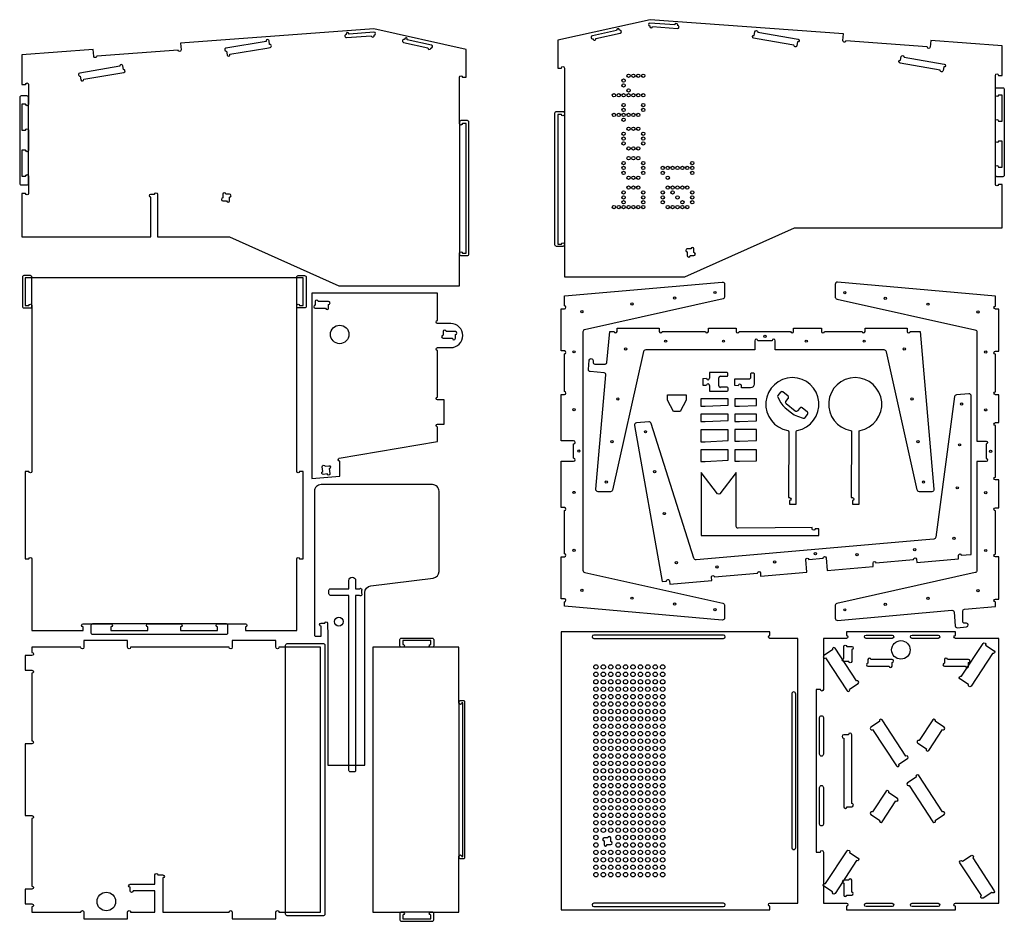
# Model space of a CAD drawing. Extents: x 218 to 2429, y 1535 to 3561.
import ezdxf

# ---------------------------------------------------------------- set-up
doc = ezdxf.new("R2010")
doc.units = 0
for name, color, linetype in [('TOP-CUT-INSIDE_18MM', 1, 'CONTINUOUS'), ('TOP-CUT-OUTSIDE_18MM', 220, 'CONTINUOUS'), ('TOP-HOLE-6MM-DIAM_14MM', 220, 'CONTINUOUS'), ('TOP-POCKET-INSIDE_09MM', 60, 'CONTINUOUS')]:
    doc.layers.add(name, color=color, linetype=linetype)

msp = doc.modelspace()

# ---------------------------------------------------------------- linework, layer by layer
at = {"layer": 'TOP-CUT-INSIDE_18MM'}
for points in [[(1504, 3524.3, 1.028055), (1505.5, 3517.8), (1505.7, 3517, 1), (1512.2, 3518.4), (1566.7, 3530.5, 1), (1565.2, 3537), (1565.1, 3537.8, 1), (1558.5, 3536.4)], [(1633.4, 3553.3, 1), (1632.9, 3546.7), (1632.8, 3545.8, 1), (1639.5, 3545.4), (1695.1, 3541.2, 1), (1695.6, 3547.9), (1695.7, 3548.7, 1), (1689.1, 3549.2)], [(1013.4, 3532.7), (957.7, 3528.6, 1), (951, 3528.1), (951.1, 3527.3, 1), (951.6, 3520.6), (1007.3, 3524.8, 1), (1013.9, 3525.3), (1013.8, 3526.1, 1)], [(1142.6, 3503.7), (1088.2, 3515.8, 1), (1081.7, 3517.2), (1081.5, 3516.4, 1), (1080, 3509.9), (1134.5, 3497.8, 1), (1141, 3496.4), (1141.2, 3497.2, 1)], [(1964.9, 3510.7), (1963.5, 3502.5, -1), (1957, 3503.6), (1874, 3517.8), (1866.6, 3519, -1), (1867.7, 3525.6), (1869.1, 3533.8, -1), (1875.7, 3532.7), (1966.1, 3517.3, -1)], [(780.2, 3498.4, 1), (779.1, 3505), (777.7, 3513.2, 1), (771.1, 3512.1), (680.8, 3496.7, 1), (681.9, 3490.1), (683.3, 3481.9, 1), (689.9, 3483), (772.8, 3497.2)], [(2293.5, 3454.6), (2292.1, 3446.4, -1), (2285.5, 3447.5), (2195.2, 3463, -1), (2196.3, 3469.5), (2197.7, 3477.8, -1), (2204.3, 3476.6), (2294.6, 3461.2, -1)], [(450.6, 3449), (449.2, 3457.2, 1), (442.7, 3456.1), (352.3, 3440.6, 1), (353.4, 3434.1), (354.8, 3425.9, 1), (361.4, 3427), (451.7, 3442.4, 1)], [(689, 3168.8), (680.7, 3168.8, 1), (674, 3168.8), (674, 3160.5, 1), (674, 3153.8), (682.4, 3153.8, 1), (689, 3153.8), (689, 3162.1, 1)], [(1732.1, 3037.6), (1732.1, 3045.9, 1), (1725.4, 3045.9), (1717.1, 3045.9, 1), (1717.1, 3039.3), (1717.1, 3030.9, 1), (1723.7, 3030.9), (1732.1, 3030.9, 1)], [(881.4, 2919.4, 1), (881.4, 2912.7), (904.7, 2912.7, 1), (911.4, 2912.7), (911.4, 2921.1, 1), (911.4, 2927.7), (888.1, 2927.7, 1), (881.4, 2927.7)], [(1168.8, 2860), (1168.8, 2851.7, 1), (1168.8, 2845), (1189.6, 2845, 1), (1196.3, 2845), (1196.3, 2853.3, 1), (1196.3, 2860), (1175.5, 2860, 1)], [(1939.5, 2698, -0.414214), (1939, 2703.3), (1944.1, 2709.6, 0.414214), (1943.6, 2714.9), (1932, 2724.4, 0.414214), (1926.7, 2723.8), (1920.8, 2716.6, 0.311979), (1920.5, 2712.4), (1927.4, 2700.4, 0.090535), (1937.1, 2689), (1951.5, 2677.3, 0.090535), (1964.6, 2670.1), (1977.7, 2665.7, 0.311979), (1981.8, 2666.8), (1987.6, 2674.1, 0.414214), (1987.1, 2679.3), (1975.5, 2688.8, 0.414214), (1970.3, 2688.3), (1965.1, 2682, -0.414214), (1959.8, 2681.4)], [(908.1, 2540.4), (899.8, 2539, -1), (898.7, 2545.6), (896.9, 2556.3, -1), (903.5, 2557.4), (911.7, 2558.8, -1), (912.8, 2552.2), (914.6, 2541.5, -1)], [(1798.6, 2178.4), (1507, 2178.4, 1), (1507, 2170.9), (1798.6, 2170.9, 1)], [(2119, 2178.4), (2177.3, 2178.4, -1), (2177.3, 2170.9), (2119, 2170.9, -1)], [(2222.3, 2178.4), (2280.7, 2178.4, -1), (2280.7, 2170.9), (2222.3, 2170.9, -1)], [(2068.8, 2125.9), (2068.8, 2152.5, -1), (2075.5, 2152.5), (2086.6, 2152.5, -1), (2086.6, 2145.9), (2086.6, 2119.2, -1), (2079.9, 2119.2), (2068.8, 2119.2, -1)], [(2123.2, 2115, 1), (2123.2, 2108.4), (2170.7, 2108.4, 1), (2177.3, 2108.4), (2177.3, 2116.7, 1), (2177.3, 2123.4), (2129.8, 2123.4, 1), (2123.2, 2123.4)], [(2349.2, 2116.7, 1), (2349.2, 2123.4), (2301.7, 2123.4, 1), (2295, 2123.4), (2295, 2115, 1), (2295, 2108.4), (2342.5, 2108.4, 1), (2349.2, 2108.4)], [(2014.5, 1910.6), (2014.5, 1992.8, -1), (2023.2, 1992.8), (2023.2, 1910.6, -1)], [(2079.1, 1954.2), (2068.8, 1954.2, 1), (2068.8, 1946.7), (2068.8, 1792.5, 1), (2076.3, 1792.5), (2086.6, 1792.5, 1), (2086.6, 1800), (2086.6, 1954.2, 1)], [(2014.5, 1753.8), (2014.5, 1836, -1), (2023.2, 1836), (2023.2, 1753.8, -1)], [(1537, 1707.6), (1545.3, 1707.6, 1), (1545.3, 1714.3), (1545.3, 1722.6, 1), (1538.7, 1722.6), (1530.3, 1722.6, 1), (1530.3, 1716), (1530.3, 1707.6, 1)], [(2068.8, 1620.9), (2068.8, 1594.2, 1), (2075.5, 1594.2), (2086.6, 1594.2, 1), (2086.6, 1600.9), (2086.6, 1627.6, 1), (2079.9, 1627.6), (2068.8, 1627.6, 1)], [(1798.6, 1575.9), (1507, 1575.9, 1), (1507, 1568.4), (1798.6, 1568.4, 1)], [(2119, 1575.9), (2177.3, 1575.9, -1), (2177.3, 1568.4), (2119, 1568.4, -1)], [(2222.3, 1575.9), (2280.7, 1575.9, -1), (2280.7, 1568.4), (2222.3, 1568.4, -1)]]:
    msp.add_lwpolyline(points, format="xyb", close=True, dxfattribs=at)
for centre, radius in [((1585.3, 3435), 3.75), ((1596.3, 3435), 3.75), ((1607.3, 3435), 3.75), ((1618.3, 3435), 3.75), ((1574.3, 3424), 3.75), ((1574.3, 3413), 3.75), ((1552.3, 3391), 3.75), ((1563.3, 3391), 3.75), ((1574.3, 3391), 3.75), ((1585.3, 3402), 3.75), ((1585.3, 3391), 3.75), ((1596.3, 3391), 3.75), ((1607.3, 3391), 3.75), ((1618.3, 3391), 3.75), ((1574.3, 3369), 3.75), ((1618.3, 3369), 3.75), ((1552.3, 3347), 3.75), ((1563.3, 3347), 3.75), ((1574.3, 3358), 3.75), ((1574.3, 3347), 3.75), ((1585.3, 3347), 3.75), ((1596.3, 3347), 3.75), ((1607.3, 3347), 3.75), ((1618.3, 3358), 3.75), ((1574.3, 3336), 3.75), ((1585.3, 3315.7), 3.75), ((1596.3, 3315.7), 3.75), ((1607.3, 3315.7), 3.75), ((1574.3, 3304.7), 3.75), ((1574.3, 3293.7), 3.75), ((1618.3, 3304.7), 3.75), ((1618.3, 3293.7), 3.75), ((1574.3, 3282.7), 3.75), ((1585.3, 3271.7), 3.75), ((1596.3, 3271.7), 3.75), ((1607.3, 3271.7), 3.75), ((1618.3, 3282.7), 3.75), ((1585.3, 3249.7), 3.75), ((1596.3, 3249.7), 3.75), ((1607.3, 3249.7), 3.75), ((1574.3, 3238.7), 3.75), ((1574.3, 3227.7), 3.75), ((1618.3, 3238.7), 3.75), ((1618.3, 3227.7), 3.75), ((1662.3, 3227.7), 3.75), ((1673.3, 3227.7), 3.75), ((1684.3, 3227.7), 3.75), ((1695.3, 3227.7), 3.75), ((1706.3, 3227.7), 3.75), ((1717.3, 3227.7), 3.75), ((1728.3, 3238.7), 3.75), ((1728.3, 3227.7), 3.75), ((1574.3, 3216.7), 3.75), ((1585.3, 3205.7), 3.75), ((1596.3, 3205.7), 3.75), ((1607.3, 3205.7), 3.75), ((1618.3, 3216.7), 3.75), ((1662.3, 3216.7), 3.75), ((1673.3, 3205.7), 3.75), ((1728.3, 3216.7), 3.75), ((1585.3, 3183.7), 3.75), ((1596.3, 3183.7), 3.75), ((1607.3, 3183.7), 3.75), ((1673.3, 3183.7), 3.75), ((1684.3, 3183.7), 3.75), ((1695.3, 3183.7), 3.75), ((1706.3, 3183.7), 3.75), ((1717.3, 3183.7), 3.75), ((1574.3, 3172.7), 3.75), ((1574.3, 3161.7), 3.75), ((1618.3, 3172.7), 3.75), ((1618.3, 3161.7), 3.75), ((1662.3, 3172.7), 3.75), ((1662.3, 3161.7), 3.75), ((1684.3, 3172.7), 3.75), ((1695.3, 3161.7), 3.75), ((1728.3, 3172.7), 3.75), ((1728.3, 3161.7), 3.75), ((1552.3, 3139.7), 3.75), ((1563.3, 3139.7), 3.75), ((1574.3, 3150.7), 3.75), ((1574.3, 3139.7), 3.75), ((1585.3, 3139.7), 3.75), ((1596.3, 3139.7), 3.75), ((1607.3, 3139.7), 3.75), ((1618.3, 3150.7), 3.75), ((1618.3, 3139.7), 3.75), ((1662.3, 3150.7), 3.75), ((1673.3, 3139.7), 3.75), ((1684.3, 3139.7), 3.75), ((1695.3, 3139.7), 3.75), ((1706.3, 3150.7), 3.75), ((1706.3, 3139.7), 3.75), ((1717.3, 3139.7), 3.75), ((1728.3, 3150.7), 3.75), ((936.4, 2853.7), 20.8), ((934.5, 2208.5), 10), ((2197.1, 2145), 20.8), ((412.2, 1579.7), 20.8)]:
    msp.add_circle(centre, radius, dxfattribs=at)
at = {"layer": 'TOP-CUT-OUTSIDE_18MM'}
for p, q in [((1806.6, 2768.2), (1767.2, 2768.2)), ((1767.2, 2768.2), (1767.2, 2755.5)), ((1808.3, 2761.5), (1808.3, 2766.5)), ((1752.2, 2754.9), (1760.5, 2755.3)), ((1752.2, 2754.9), (1752.2, 2739.9)), ((1788, 2738.6), (1788, 2756.1)), ((1791.7, 2759.9), (1806.6, 2759.9)), ((1752.2, 2739.9), (1760.5, 2739.5)), ((1767.2, 2739.3), (1767.2, 2726.5)), ((1767.2, 2726.5), (1807.2, 2726.5)), ((1807.2, 2734.9), (1791.7, 2734.9)), ((1808.8, 2728.2), (1808.8, 2733.2))]:
    msp.add_line(p, q, dxfattribs=at)
for points in [[(1205.4, 3036, -1), (1212.1, 3036), (1220.4, 3036), (1220.4, 3327.5), (1212.1, 3327.5, -1), (1205.4, 3327.5), (1205.4, 3431.6, -1), (1212.1, 3431.6), (1220.4, 3431.6), (1220.4, 3494.1), (1012.8, 3540.2), (578.9, 3508.1), (580, 3493.1, -1), (573.3, 3492.6), (390.6, 3479.1, -1), (383.9, 3478.6), (382.8, 3493.6), (222.5, 3481.7), (222.5, 3415.3), (230.8, 3415.3, -1), (237.5, 3415.3), (237.5, 3370.9, -1), (230.8, 3370.9), (222.5, 3370.9), (222.5, 3312.6), (230.8, 3312.6, -1), (237.5, 3312.6), (237.5, 3267.6, -1), (230.8, 3267.6), (222.5, 3267.6), (222.5, 3209.3), (230.8, 3209.3, -1), (237.5, 3209.3), (237.5, 3170.4, -1), (230.8, 3170.4), (222.5, 3170.4), (222.5, 3073), (512.4, 3073), (512.4, 3162.1, -1), (512.4, 3168.8), (520.7, 3168.8, -1), (527.4, 3168.8), (527.4, 3073), (689, 3073), (934.6, 2962.7), (1205.4, 2962.7)], [(1957.8, 3093.4), (2424.5, 3093.4), (2424.5, 3190.8), (2416.2, 3190.8, -1), (2409.5, 3190.8), (2409.5, 3229.8, -1), (2416.2, 3229.8), (2424.5, 3229.8), (2424.5, 3288.1), (2416.2, 3288.1, -1), (2409.5, 3288.1), (2409.5, 3333.1, -1), (2416.2, 3333.1), (2424.5, 3333.1), (2424.5, 3391.4), (2416.2, 3391.4, -1), (2409.5, 3391.4), (2409.5, 3435.8, -1), (2416.2, 3435.8), (2424.5, 3435.8), (2424.5, 3502.3), (2264.1, 3514.2), (2263, 3499.2, -1), (2256.4, 3499.7), (2073.5, 3513.2, -1), (2066.9, 3513.7), (2068, 3528.7), (1633.9, 3560.8), (1426.2, 3514.7), (1426.2, 3452.2), (1434.5, 3452.2, -1), (1441.2, 3452.2), (1441.2, 3348, -1), (1434.5, 3348), (1426.2, 3348), (1426.2, 3056.4), (1434.5, 3056.4, -1), (1441.2, 3056.4), (1441.2, 2983.1), (1712.1, 2983.1)], [(839.8, 2918.4, -1), (846.4, 2918.4), (854.7, 2918.4), (854.7, 2980.9), (230, 2980.9), (230, 2918.4), (238.3, 2918.4, -1), (245, 2918.4), (245, 2545.8, -1), (238.3, 2545.8), (230, 2545.8), (230, 2349.2), (238.3, 2349.2, -1), (245, 2349.2), (245, 2188.4), (359.9, 2188.4), (359.9, 2196.8, -1), (359.9, 2203.4), (422.4, 2203.4, -1), (422.4, 2196.8), (422.4, 2188.4), (505.7, 2188.4), (505.7, 2196.8, -1), (505.7, 2203.4), (579, 2203.4, -1), (579, 2196.8), (579, 2188.4), (662.3, 2188.4), (662.3, 2196.8, -1), (662.3, 2203.4), (724.8, 2203.4, -1), (724.8, 2196.8), (724.8, 2188.4), (839.8, 2188.4), (839.8, 2349.2, -1), (846.4, 2349.2), (854.7, 2349.2), (854.7, 2545.8), (846.4, 2545.8, -1), (839.8, 2545.8)], [(1441.2, 2253, 1), (1441.2, 2259.7), (1433.7, 2259.7), (1433.7, 2354.4), (1441.2, 2354.4, 1), (1441.2, 2361.1), (1441.2, 2458, 1), (1441.2, 2464.7), (1433.7, 2464.7), (1433.7, 2568.9), (1462, 2568.9, 1), (1462, 2575.5), (1462, 2607.9, 1), (1462, 2614.6), (1433.7, 2614.6), (1433.7, 2718.8), (1441.2, 2718.8, 1), (1441.2, 2725.4), (1441.2, 2809.9, 1), (1441.2, 2816.5), (1433.7, 2816.5), (1433.7, 2911.3), (1441.2, 2911.3, 1), (1441.2, 2918), (1441.2, 2940.5), (1795.8, 2971.5, -0.440033), (1801.2, 2966.5), (1801.2, 2938.8, -0.334821), (1797.6, 2934), (1486.5, 2864.4, 0.334821), (1482.9, 2859.6), (1482.9, 2323.9, 0.367602), (1487.1, 2319), (1797, 2249.6, -0.367602), (1801.2, 2244.7), (1801.2, 2216.9, -0.440033), (1795.8, 2212), (1441.2, 2243)], [(2388.7, 2575, -1), (2388.7, 2568.3), (2367.8, 2568.3), (2367.8, 2323.3, -0.334821), (2364.2, 2318.5), (2053.1, 2248.9, 0.334821), (2049.5, 2244.1), (2049.5, 2216.4, 0.440033), (2055, 2211.4), (2311.9, 2233.9, -0.414214), (2316.5, 2230.1), (2319.2, 2198.7, 0.414214), (2323.7, 2194.9), (2344.8, 2196.7, 0.957255), (2344.5, 2205), (2340.3, 2205, -0.414214), (2336.2, 2209.2), (2336.2, 2232.2, -0.388857), (2340, 2236.4), (2409.5, 2242.5), (2409.5, 2252.5, -1), (2409.5, 2259.1), (2417, 2259.1), (2417, 2353.9), (2409.5, 2353.9, -1), (2409.5, 2360.5), (2409.5, 2457.5, -1), (2409.5, 2464.2), (2417, 2464.2), (2417, 2526.7), (2409.5, 2526.7, -1), (2409.5, 2533.3), (2409.5, 2649, -1), (2409.5, 2655.7), (2417, 2655.7), (2417, 2718.2), (2409.5, 2718.2, -1), (2409.5, 2724.9), (2409.5, 2809.3, -1), (2409.5, 2816), (2417, 2816), (2417, 2910.7), (2409.5, 2910.7, -1), (2409.5, 2917.4), (2409.5, 2939.9), (2055, 2971, 0.440033), (2049.5, 2966), (2049.5, 2938.2, 0.367602), (2053.7, 2933.3), (2363.6, 2864, -0.367602), (2367.8, 2859), (2367.8, 2614), (2388.7, 2614, -1), (2388.7, 2607.4)], [(1156.3, 2878.3, -1), (1156.3, 2884.9), (1156.3, 2946.1), (873.9, 2946.1), (873.9, 2530.4), (936.4, 2535), (936.4, 2569, -0.843823), (935.3, 2575.5), (1156.3, 2613.2), (1156.3, 2645.6, -1), (1156.3, 2652.3), (1171.3, 2652.3), (1171.3, 2706.5), (1156.3, 2706.5, -1), (1156.3, 2713.1), (1156.3, 2817.5, -1), (1156.3, 2824.1), (1185.9, 2824.1, 1), (1185.9, 2878.3)], [(1914.6, 2839.6, 1), (1907.9, 2839.6), (1875.5, 2839.6, 1), (1868.8, 2839.6), (1868.8, 2818.8), (1623.8, 2818.8, 0.334821), (1619, 2815.1), (1549.5, 2504.1, -0.334821), (1544.6, 2500.4), (1516.9, 2500.4, -0.440033), (1511.9, 2505.9), (1534.4, 2762.9, 0.414214), (1530.6, 2767.4), (1499.2, 2770.1, -0.414214), (1495.4, 2774.6), (1497.2, 2795.7, -0.957255), (1505.5, 2795.4), (1505.5, 2791.3, 0.414214), (1509.7, 2787.1), (1532.7, 2787.1, 0.388857), (1536.9, 2790.9), (1543, 2860.4), (1553, 2860.4, 1), (1559.6, 2860.4), (1559.6, 2867.9), (1654.4, 2867.9), (1654.4, 2860.4, 1), (1661, 2860.4), (1758, 2860.4, 1), (1764.7, 2860.4), (1764.7, 2867.9), (1827.2, 2867.9), (1827.2, 2860.4, 1), (1833.8, 2860.4), (1949.5, 2860.4, 1), (1956.2, 2860.4), (1956.2, 2867.9), (2018.7, 2867.9), (2018.7, 2860.4, 1), (2025.4, 2860.4), (2109.8, 2860.4, 1), (2116.5, 2860.4), (2116.5, 2867.9), (2211.2, 2867.9), (2211.2, 2860.4, 1), (2217.9, 2860.4), (2240.4, 2860.4), (2271.5, 2505.9, -0.440033), (2266.5, 2500.4), (2238.7, 2500.4, -0.367602), (2233.8, 2504.6), (2164.5, 2814.6, 0.367602), (2159.5, 2818.8), (1914.6, 2818.8)], [(1859.2, 2733.8), (1839.2, 2733.8), (1839.2, 2738.2, 0.972608), (1831.7, 2738.4), (1824.2, 2738.8), (1824.2, 2754), (1856.3, 2754, 0.414214), (1860, 2757.7), (1860, 2765.4, -0.414214), (1861.7, 2767.1), (1865.9, 2767.1, -0.414214), (1867.5, 2765.4), (1867.5, 2742.1, -0.414214)], [(1947.1, 2487.1, -1), (1947.1, 2480.4), (1947.1, 2472.1), (1962.1, 2472.1), (1962.1, 2635.3, -0.360453), (1964.4, 2638.1, 11.131933), (1943.1, 2638, -0.3667), (1945.5, 2635.1), (1944.6, 2487.1)], [(2088.1, 2487.1, -1), (2088.1, 2480.4), (2088.1, 2472.1), (2103.1, 2472.1), (2103.1, 2635.3, -0.360453), (2105.4, 2638.1, 11.131933), (2084.1, 2638, -0.3667), (2086.5, 2635.1), (2085.6, 2487.1)], [(1670.5, 2299.5, -1), (1677.2, 2300.1), (1677.8, 2292.6), (1772.2, 2300.9), (1771.5, 2308.4, -1), (1778.2, 2308.9), (1874.8, 2317.4, -1), (1881.4, 2318), (1882.1, 2310.5), (1985.8, 2319.6), (1983.4, 2347.8, -1), (1990, 2348.4), (2022.3, 2351.2, -1), (2028.9, 2351.8), (2031.4, 2323.6), (2135.1, 2332.7), (2134.5, 2340.1, -1), (2141.1, 2340.7), (2225.3, 2348.1, -1), (2231.9, 2348.7), (2232.6, 2341.2), (2326.9, 2349.5), (2326.3, 2356.9, -1), (2332.9, 2357.5), (2355.3, 2359.5), (2355.3, 2715.4, 0.440033), (2349.9, 2720.4), (2322.3, 2717.9, 0.334821), (2317.8, 2713.9), (2275.6, 2398, -0.334821), (2271.1, 2393.9), (2243.9, 2391.5), (1797.8, 2352.5), (1737.5, 2347.2, -0.367602), (1732.2, 2350.9), (1636.1, 2653.6, 0.367602), (1630.8, 2657.4), (1603.2, 2655, 0.440033), (1598.7, 2649.1), (1660.6, 2298.6)], [(2004.6, 2417.3, -1), (1997.9, 2417.3), (1997.9, 2419.8), (1831.7, 2418.3, -0.419596), (1827.4, 2422.5), (1827.4, 2543.3), (1790.5, 2495.6, -0.364968), (1785.2, 2495.6), (1748.3, 2543.3), (1748.3, 2402.3), (2012.9, 2402.3), (2012.9, 2417.3)], [(909.7, 2175.9), (909.7, 1885.7), (993, 1885.7), (993, 2274, -0.378241), (1006.2, 2288.8), (1146.5, 2306.4, 0.378242), (1159.6, 2321.3), (1159.6, 2501.3, 0.414214), (1144.6, 2516.3), (894.7, 2516.3, 0.414214), (879.8, 2501.3), (879.8, 2178.4, 0.414214), (882.3, 2175.9), (894.7, 2175.9), (894.7, 2198.4, -1), (894.7, 2205), (902.7, 2205, -1), (909.4, 2205)], [(1965.3, 2170.9), (1902.8, 2170.9, -1), (1902.8, 2177.5), (1902.8, 2185.9), (1433.7, 2185.9), (1433.7, 1560.9), (1902.8, 1560.9), (1902.8, 1569.2, -1), (1902.8, 1575.9), (1965.3, 1575.9)], [(2023.1, 2055.9, -1), (2016.5, 2055.9), (2007, 2055.9), (2007, 1690.9), (2016.5, 1690.9, -1), (2023.1, 1690.9), (2023.1, 1575.9), (2074.6, 1575.9, -1), (2074.6, 1569.2), (2074.6, 1560.9), (2319.6, 1560.9), (2319.6, 1569.2, -1), (2319.6, 1575.9), (2417, 1575.9), (2417, 2170.9), (2319.6, 2170.9, -1), (2319.6, 2177.5), (2319.6, 2185.9), (2074.6, 2185.9), (2074.6, 2177.5, -1), (2074.6, 2170.9), (2023.1, 2170.9)], [(361.7, 2150.8, -1), (355, 2150.8), (245.2, 2150.8), (245.2, 2139.1, -1), (245.2, 2132.4), (230, 2132.4), (230, 2099.1), (245.2, 2099.1, -1), (245.2, 2092.5), (245.2, 1940.8, -1.000003), (245.2, 1934.2), (230, 1934.2), (230, 1772.6), (245.2, 1772.6, -1), (245.2, 1765.9), (245.2, 1614.3, -1), (245.2, 1607.6), (230, 1607.6), (230, 1574.3), (245.2, 1574.3, -1), (245.2, 1567.7), (245.2, 1556), (355, 1556, -1), (361.7, 1556), (361.7, 1541), (460, 1541), (460, 1556, -1.000005), (466.7, 1556), (521.5, 1556), (521.5, 1603.5), (472.4, 1603.5, -1), (465.7, 1603.5), (465.7, 1611.8, -1), (465.7, 1618.5), (521.5, 1618.5), (521.5, 1639.3, -1), (528.2, 1639.3), (539.3, 1639.3, -1), (539.3, 1632.6), (539.3, 1556), (688.2, 1556, -0.999998), (694.9, 1556), (694.9, 1541), (793.2, 1541), (793.2, 1556, -1.000005), (799.9, 1556), (893.1, 1556), (893.1, 2150.8), (799.9, 2150.8, -1), (793.2, 2150.8), (793.2, 2165.8), (694.9, 2165.8), (694.9, 2150.8, -1), (688.2, 2150.8), (466.7, 2150.8, -1), (460, 2150.8), (460, 2165.8), (361.7, 2165.8)], [(1204.4, 2150.8), (1141, 2150.8, -1), (1141, 2157.4), (1141, 2165.8), (1078.5, 2165.8), (1078.5, 2157.4, -1.000003), (1078.5, 2150.8), (1010.6, 2150.8), (1010.6, 1556), (1078.5, 1556, -1), (1078.5, 1549.3), (1078.5, 1541), (1141, 1541), (1141, 1549.3, -1), (1141, 1556), (1204.4, 1556), (1204.4, 1681, -1), (1211, 1681), (1212.9, 1681), (1212.9, 2025.8), (1211, 2025.8, -1), (1204.4, 2025.8)]]:
    msp.add_lwpolyline(points, format="xyb", close=True, dxfattribs=at)
for points in [[(1673, 2706.2), (1673, 2717.9), (1714.7, 2717.9), (1714.7, 2706.2), (1701.4, 2680.4), (1686.4, 2680.4)], [(1808.8, 2708.8), (1747.6, 2708.8), (1747.6, 2692.6), (1757.6, 2692.6), (1808.8, 2695)], [(1873, 2708.8), (1824.2, 2708.8), (1824.2, 2692.6), (1834.2, 2692.6), (1873, 2694.1)], [(1808.8, 2674.5), (1747.6, 2674.5), (1747.6, 2658.4), (1757.6, 2658.4), (1808.8, 2660.7)], [(1873, 2674.5), (1824.2, 2674.5), (1824.2, 2658.4), (1834.2, 2658.4), (1873, 2659.9)], [(1808.8, 2639.1), (1747.6, 2639.1), (1747.6, 2612.7), (1757.6, 2612.7), (1808.8, 2615.2)], [(1873, 2639.8), (1824.2, 2639.8), (1824.2, 2614.2), (1834.2, 2614.2), (1873, 2615.1)], [(1808.8, 2594.8), (1747.6, 2594.8), (1747.6, 2568.4), (1757.6, 2568.4), (1808.8, 2570.9)], [(1873, 2594.8), (1824.2, 2594.8), (1824.2, 2569.2), (1834.2, 2569.2), (1873, 2570.1)]]:
    msp.add_lwpolyline(points, close=True, dxfattribs=at)
for centre, radius, start, end in [((1806.6, 2766.5), 1.67, 0, 90), ((1763.8, 2755.3), 3.33, 180.8504, 2.0152), ((1791.7, 2756.1), 3.75, 90, 180), ((1806.6, 2761.5), 1.67, 270, 0), ((1763.8, 2739.4), 3.33, 358.4089, 178.7254), ((1791.7, 2738.6), 3.75, 180, 270), ((1807.2, 2733.2), 1.67, 0, 90), ((1807.2, 2728.2), 1.67, 270, 0)]:
    msp.add_arc(centre, radius, start, end, dxfattribs=at)
at = {"layer": 'TOP-HOLE-6MM-DIAM_14MM'}
for centre in [(1779.5, 2948), (2071.2, 2947.5), (1592.9, 2922.2), (1688.7, 2935.5), (2162, 2935), (2257.8, 2921.7), (1480.5, 2904.7), (2370.2, 2904.2), (1668.7, 2838.6), (1798.7, 2838.6), (1891.7, 2849.6), (1984.7, 2838.6), (2114.7, 2838.6), (1463, 2814.7), (1578.7, 2821.1), (2204.7, 2821.1), (2387.7, 2814.2), (1561.2, 2708.8), (2222.2, 2708.8), (2333.4, 2697.2), (1463, 2684.7), (2387.7, 2684.2), (1623.5, 2635), (1547.9, 2612.9), (2235.5, 2612.9), (1473.7, 2591.7), (2328.9, 2605.6), (2398.7, 2591.2), (1643.9, 2545.6), (1535.4, 2522.1), (2248, 2522.1), (1463, 2498.7), (2323.9, 2509), (2387.7, 2498.2), (1665.5, 2451.3), (2316.3, 2395.5), (1463, 2368.7), (2228.2, 2370.2), (2387.7, 2368.2), (1913.4, 2342.7), (2005.1, 2361.4), (2098.7, 2358.9), (1692.7, 2340.9), (1783.9, 2331.3), (1480.5, 2278.7), (2370.2, 2278.2), (1592.9, 2261.2), (2257.8, 2260.7), (1688.7, 2247.9), (1779.5, 2235.4), (2071.2, 2234.9), (2162, 2247.4)]:
    msp.add_circle(centre, 2.5, dxfattribs=at)
at = {"layer": 'TOP-POCKET-INSIDE_09MM'}
for points in [[(2412.8, 3207.9, -0.414214), (2409.5, 3211.2), (2409.5, 3404.3, -0.414214), (2412.8, 3407.7), (2426.1, 3407.7, -0.414214), (2429.4, 3404.3), (2429.4, 3211.2, -0.414214), (2426.1, 3207.9)], [(234.2, 3189.8, 0.414214), (237.5, 3193.2), (237.5, 3386.2, 0.414214), (234.2, 3389.5), (220.9, 3389.5, 0.414214), (217.6, 3386.2), (217.6, 3193.2, 0.414214), (220.9, 3189.8)], [(1437.9, 3354.7, -0.414214), (1441.2, 3351.4), (1441.2, 3054.7, -0.414214), (1437.9, 3051.4), (1423.3, 3051.4, -0.414214), (1420, 3054.7), (1420, 3351.4, -0.414214), (1423.3, 3354.7)], [(1208.8, 3334.2, 0.414214), (1205.4, 3330.8), (1205.4, 3034.3, 0.414214), (1208.8, 3030.9), (1223.3, 3030.9, 0.414214), (1226.7, 3034.3), (1226.7, 3330.8, 0.414214), (1223.3, 3334.2)], [(245, 2982.6, 0.414214), (241.7, 2985.9), (227, 2985.9, 0.414214), (223.7, 2982.6), (223.7, 2916.8, 0.414214), (227, 2913.4), (241.7, 2913.4, 0.414214), (245, 2916.8)], [(839.8, 2982.6, -0.414214), (843.1, 2985.9), (857.7, 2985.9, -0.414214), (861.1, 2982.6), (861.1, 2916.8, -0.414214), (857.7, 2913.4), (843.1, 2913.4, -0.414214), (839.8, 2916.8)], [(972.2, 1874, -0.414214), (968.9, 1870.7), (960.6, 1870.7, -0.414214), (957.2, 1874), (957.2, 2267.5), (915.6, 2267.5, -0.414214), (912.2, 2270.8), (912.2, 2279.2, -0.414214), (915.6, 2282.5), (957.2, 2282.5), (957.2, 2300.8, -1), (972.2, 2300.8), (972.2, 2282.5), (980.8, 2282.5, -1), (985.5, 2277.8), (985.5, 2272.2, -1), (980.8, 2267.5), (972.2, 2267.5)], [(685.3, 2200.1, 0.414214), (681.9, 2203.4), (380.9, 2203.4, 0.414214), (377.5, 2200.1), (377.5, 2183.3, 0.414214), (380.9, 2180), (681.9, 2180, 0.414214), (685.3, 2183.3)], [(1147.6, 2154.1, -0.414214), (1144.3, 2150.8), (1075.2, 2150.8, -0.414214), (1071.8, 2154.1), (1071.8, 2168.2, -0.414214), (1075.2, 2171.5), (1144.3, 2171.5, -0.414214), (1147.6, 2168.2)], [(814.9, 2155.8, -0.414214), (818.2, 2159.1), (900.1, 2159.1, -0.414214), (903.4, 2155.8), (903.4, 1551, -0.414214), (900.1, 1547.7), (818.2, 1547.7, -0.414214), (814.9, 1551)], [(2097.6, 2075.2), (2049.3, 2148.8, 1), (2043.7, 2145.1), (2024.2, 2132.3, 1), (2027.8, 2126.8), (2076.2, 2053.1, 1), (2081.7, 2056.8), (2101.2, 2069.6, 1)], [(2333.3, 2085.6), (2381.6, 2159.3, -1), (2387.2, 2155.6), (2406.7, 2142.8, -1), (2403, 2137.2), (2354.7, 2063.6, -1), (2349.2, 2067.2), (2329.6, 2080, -1)], [(1961, 2045.9, 1), (1952, 2045.9), (1952, 1700.9, 1), (1961, 1700.9)], [(1204.4, 1679.3, 0.414214), (1207.7, 1676), (1214.6, 1676, 0.414214), (1217.9, 1679.3), (1217.9, 2027.5, 0.414214), (1214.6, 2030.8), (1207.7, 2030.8, 0.414214), (1204.4, 2027.5)], [(2212, 1900.7, 1), (2208.4, 1906.3), (2154.9, 1987.8, 1), (2149.3, 1984.2), (2129.8, 1971.4, 1), (2133.5, 1965.8), (2186.9, 1884.3, 1), (2192.5, 1887.9)], [(2294.2, 1971.4), (2274.7, 1984.2, 1), (2269.2, 1987.8), (2238.5, 1941.1, 1), (2234.9, 1935.6), (2254.4, 1922.8, 1), (2260, 1919.1), (2290.6, 1965.8, 1)], [(2294.2, 1775.4, 1), (2290.6, 1781), (2237.1, 1862.5, 1), (2231.5, 1858.8), (2212, 1846, 1), (2215.7, 1840.5), (2269.2, 1758.9, 1), (2274.7, 1762.6)], [(2189.2, 1811.2), (2169.7, 1824, 1), (2164.1, 1827.6), (2133.5, 1781, 1), (2129.8, 1775.4), (2149.3, 1762.6, 1), (2154.9, 1758.9), (2185.5, 1805.6, 1)], [(2027.8, 1620), (2076.2, 1693.6, -1), (2081.7, 1690), (2101.2, 1677.2, -1), (2097.6, 1671.6), (2049.3, 1597.9, -1), (2043.7, 1601.6), (2024.2, 1614.4, -1)], [(2378, 1593.1), (2329.6, 1666.7, -1), (2335.2, 1670.4), (2354.7, 1683.2, -1), (2358.4, 1677.6), (2406.7, 1604, -1), (2401.1, 1600.3), (2381.6, 1587.5, -1)], [(1147.6, 1552.7, 0.414214), (1144.3, 1556), (1075.2, 1556, 0.414214), (1071.8, 1552.7), (1071.8, 1538.6, 0.414214), (1075.2, 1535.2), (1144.3, 1535.2, 0.414214), (1147.6, 1538.6)]]:
    msp.add_lwpolyline(points, format="xyb", close=True, dxfattribs=at)
for centre in [(1512, 2106.7), (1528.7, 2106.7), (1545.3, 2106.7), (1562, 2106.7), (1578.7, 2106.7), (1595.3, 2106.7), (1612, 2106.7), (1628.7, 2106.7), (1645.3, 2106.7), (1662, 2106.7), (1512, 2090), (1528.7, 2090), (1545.3, 2090), (1562, 2090), (1578.7, 2090), (1595.3, 2090), (1612, 2090), (1628.7, 2090), (1645.3, 2090), (1662, 2090), (1512, 2073.4), (1512, 2056.7), (1528.7, 2073.4), (1528.7, 2056.7), (1545.3, 2073.4), (1545.3, 2056.7), (1562, 2073.4), (1562, 2056.7), (1578.7, 2073.4), (1578.7, 2056.7), (1595.3, 2073.4), (1595.3, 2056.7), (1612, 2073.4), (1612, 2056.7), (1628.7, 2073.4), (1628.7, 2056.7), (1645.3, 2073.4), (1645.3, 2056.7), (1662, 2073.4), (1662, 2056.7), (1512, 2040), (1528.7, 2040), (1545.3, 2040), (1562, 2040), (1578.7, 2040), (1595.3, 2040), (1612, 2040), (1628.7, 2040), (1645.3, 2040), (1662, 2040), (1512, 2023.4), (1528.7, 2023.4), (1545.3, 2023.4), (1562, 2023.4), (1578.7, 2023.4), (1595.3, 2023.4), (1612, 2023.4), (1628.7, 2023.4), (1645.3, 2023.4), (1662, 2023.4), (1512, 2006.7), (1512, 1990), (1528.7, 2006.7), (1528.7, 1990), (1545.3, 2006.7), (1545.3, 1990), (1562, 2006.7), (1562, 1990), (1578.7, 2006.7), (1578.7, 1990), (1595.3, 2006.7), (1595.3, 1990), (1612, 2006.7), (1612, 1990), (1628.7, 2006.7), (1628.7, 1990), (1645.3, 2006.7), (1645.3, 1990), (1662, 2006.7), (1662, 1990), (1512, 1973.4), (1528.7, 1973.4), (1545.3, 1973.4), (1562, 1973.4), (1578.7, 1973.4), (1595.3, 1973.4), (1612, 1973.4), (1628.7, 1973.4), (1645.3, 1973.4), (1662, 1973.4), (1512, 1956.7), (1528.7, 1956.7), (1545.3, 1956.7), (1562, 1956.7), (1578.7, 1956.7), (1595.3, 1956.7), (1612, 1956.7), (1628.7, 1956.7), (1645.3, 1956.7), (1662, 1956.7), (1512, 1940), (1512, 1923.4), (1528.7, 1940), (1528.7, 1923.4), (1545.3, 1940), (1545.3, 1923.4), (1562, 1940), (1562, 1923.4), (1578.7, 1940), (1578.7, 1923.4), (1595.3, 1940), (1595.3, 1923.4), (1612, 1940), (1612, 1923.4), (1628.7, 1940), (1628.7, 1923.4), (1645.3, 1940), (1645.3, 1923.4), (1662, 1940), (1662, 1923.4), (1512, 1906.7), (1528.7, 1906.7), (1545.3, 1906.7), (1562, 1906.7), (1578.7, 1906.7), (1595.3, 1906.7), (1612, 1906.7), (1628.7, 1906.7), (1645.3, 1906.7), (1662, 1906.7), (1512, 1890), (1528.7, 1890), (1545.3, 1890), (1562, 1890), (1578.7, 1890), (1595.3, 1890), (1612, 1890), (1628.7, 1890), (1645.3, 1890), (1662, 1890), (1512, 1873.4), (1512, 1856.7), (1528.7, 1873.4), (1528.7, 1856.7), (1545.3, 1873.4), (1545.3, 1856.7), (1562, 1873.4), (1562, 1856.7), (1578.7, 1873.4), (1578.7, 1856.7), (1595.3, 1873.4), (1595.3, 1856.7), (1612, 1873.4), (1612, 1856.7), (1628.7, 1873.4), (1628.7, 1856.7), (1645.3, 1873.4), (1645.3, 1856.7), (1662, 1873.4), (1662, 1856.7), (1512, 1840), (1528.7, 1840), (1545.3, 1840), (1562, 1840), (1578.7, 1840), (1595.3, 1840), (1612, 1840), (1628.7, 1840), (1645.3, 1840), (1662, 1840), (1512, 1823.4), (1528.7, 1823.4), (1545.3, 1823.4), (1562, 1823.4), (1578.7, 1823.4), (1595.3, 1823.4), (1612, 1823.4), (1628.7, 1823.4), (1645.3, 1823.4), (1662, 1823.4), (1512, 1806.7), (1512, 1790), (1528.7, 1806.7), (1528.7, 1790), (1545.3, 1806.7), (1545.3, 1790), (1562, 1806.7), (1562, 1790), (1578.7, 1806.7), (1578.7, 1790), (1595.3, 1806.7), (1595.3, 1790), (1612, 1806.7), (1612, 1790), (1628.7, 1806.7), (1628.7, 1790), (1645.3, 1806.7), (1645.3, 1790), (1662, 1806.7), (1662, 1790), (1512, 1773.4), (1528.7, 1773.4), (1545.3, 1773.4), (1562, 1773.4), (1578.7, 1773.4), (1595.3, 1773.4), (1612, 1773.4), (1628.7, 1773.4), (1645.3, 1773.4), (1662, 1773.4), (1512, 1756.7), (1528.7, 1756.7), (1545.3, 1756.7), (1562, 1756.7), (1578.7, 1756.7), (1595.3, 1756.7), (1612, 1756.7), (1628.7, 1756.7), (1645.3, 1756.7), (1662, 1756.7), (1512, 1740), (1512, 1723.4), (1528.7, 1740), (1545.3, 1740), (1562, 1740), (1562, 1723.4), (1578.7, 1740), (1578.7, 1723.4), (1595.3, 1740), (1595.3, 1723.4), (1612, 1740), (1612, 1723.4), (1628.7, 1740), (1628.7, 1723.4), (1645.3, 1740), (1645.3, 1723.4), (1662, 1740), (1662, 1723.4), (1512, 1706.7), (1562, 1706.7), (1578.7, 1706.7), (1595.3, 1706.7), (1612, 1706.7), (1628.7, 1706.7), (1645.3, 1706.7), (1662, 1706.7), (1512, 1690), (1528.7, 1690), (1545.3, 1690), (1562, 1690), (1578.7, 1690), (1595.3, 1690), (1612, 1690), (1628.7, 1690), (1645.3, 1690), (1662, 1690), (1512, 1673.4), (1512, 1656.7), (1528.7, 1673.4), (1528.7, 1656.7), (1545.3, 1673.4), (1545.3, 1656.7), (1562, 1673.4), (1562, 1656.7), (1578.7, 1673.4), (1578.7, 1656.7), (1595.3, 1673.4), (1595.3, 1656.7), (1612, 1673.4), (1612, 1656.7), (1628.7, 1673.4), (1628.7, 1656.7), (1645.3, 1673.4), (1645.3, 1656.7), (1662, 1673.4), (1662, 1656.7), (1512, 1640.1), (1528.7, 1640.1), (1545.3, 1640.1), (1562, 1640.1), (1578.7, 1640.1), (1595.3, 1640.1), (1612, 1640.1), (1628.7, 1640.1), (1645.3, 1640.1), (1662, 1640.1)]:
    msp.add_circle(centre, 5, dxfattribs=at)

doc.saveas('drawing.dxf')
